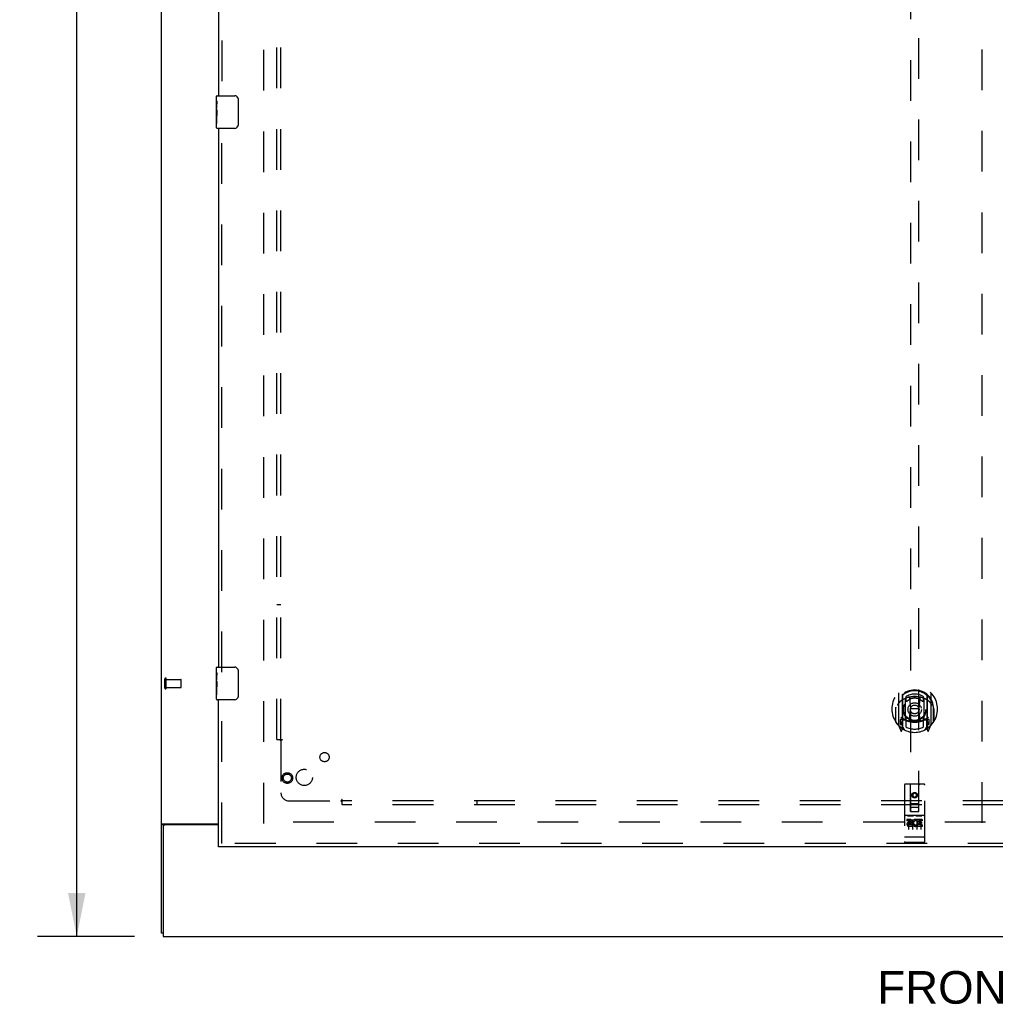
# Model space of a CAD drawing. Header units: inches. Extents: x 0 to 227, y 0 to 147.
# Tile 4 of 83: x 47 to 77, y 38 to 69. Entities that reach past the tile are written whole.
import ezdxf

# ---------------------------------------------------------------- set-up
doc = ezdxf.new("R2010")
doc.units = ezdxf.units.IN
doc.header["$LTSCALE"] = 12.466667
doc.header["$MEASUREMENT"] = 0
doc.linetypes.add('HIDDEN', pattern=[0.2, 0.1, -0.1])
doc.layers.get('0').update_dxf_attribs({"linetype": 'CONTINUOUS'})
for name, color, linetype in [('DEFAULT_2', 8, 'HIDDEN'), ('DIMENSIONS', 7, 'CONTINUOUS'), ('LEFTHAND_DOOR_ASSEMBLY', 7, 'CONTINUOUS'), ('SUBPANEL', 7, 'CONTINUOUS')]:
    doc.layers.add(name, color=color, linetype=linetype)
doc.styles.get("Standard").update_dxf_attribs({"font": 'arial.ttf'})
doc.dimstyles.new('DIMSTYLE_1', dxfattribs={"dimtxt": 1, "dimasz": 1.333333, "dimexe": 0.09, "dimexo": 0.07, "dimgap": 0.0375, "dimtad": 0, "dimtih": 1, "dimtoh": 1, "dimzin": 4, "dimdsep": 46, "dimtxsty": 'Standard', "dimblk": '_FILLED', "dimblk1": '_FILLED', "dimblk2": '_FILLED', "dimcen": 0.09, "dimadec": 3, "dimazin": 1, "dimtfac": 1, "dimtdec": 3, "dimtofl": 0, "dimtmove": 0, "dimatfit": 3, "dimldrblk": '_FILLED', "dimfxl": 0, "dimtolj": 1, "dimtzin": 4, "dimarcsym": 0})

# ---------------------------------------------------------------- blocks, each defined once
blk = doc.blocks.new('_FILLED')
at = {"color": 0, "linetype": 'ByBlock'}
blk.add_solid([(0, 0), (-1, 0.2), (-1, -0.2)], dxfattribs=at)
blk = doc.blocks.new('*D21')
at = {"layer": 'DIMENSIONS', "color": 2, "linetype": 'Continuous'}
for p, q in [((50.576, 108.553), (47.604, 108.553)), ((48.804, 108.553), (48.804, 75.553)), ((48.804, 40.553), (48.804, 73.553)), ((50.576, 40.553), (47.604, 40.553))]:
    blk.add_line(p, q, dxfattribs=at)
at = {"layer": 'DIMENSIONS', "color": 2, "linetype": 'Continuous', "xscale": 1.3333333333, "yscale": 1.3333333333, "zscale": 1.3333333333}
for p, rotation in [((48.804, 108.553), 90), ((48.804, 40.553), 270)]:
    blk.add_blockref('_FILLED', p, dxfattribs=dict(at, rotation=rotation))
at = {"layer": 'DIMENSIONS', "color": 2, "linetype": 'Continuous', "insert": (48.804, 75.053), "char_height": 1, "width": 3.49442, "attachment_point": 2, "line_spacing_factor": 0.9}
blk.add_mtext('68.00', dxfattribs=at)

msp = doc.modelspace()

# ---------------------------------------------------------------- linework, layer by layer
at = {"color": 3, "linetype": 'Continuous'}
for p, q in [((51.397, 40.657), (51.397, 108.449)), ((51.438, 44.001), (53.147, 44.001)), ((51.449, 43.91), (51.449, 40.553)), ((53.147, 43.97), (51.509, 43.97)), ((51.449, 40.553), (105.095, 40.553))]:
    msp.add_line(p, q, dxfattribs=at)
at = {"color": 7, "linetype": 'Continuous'}
for p, q in [((51.501, 43.971), (51.397, 43.971)), ((51.501, 43.969), (51.501, 43.971)), ((51.449, 40.657), (51.397, 40.657))]:
    msp.add_line(p, q, dxfattribs=at)
at = {"color": 3, "linetype": 'Continuous'}
for points in [[(51.423, 43.992), (51.417, 43.989), (51.414, 43.988), (51.412, 43.986), (51.409, 43.985), (51.407, 43.983), (51.404, 43.981), (51.402, 43.98), (51.4, 43.978), (51.399, 43.976), (51.398, 43.975), (51.398, 43.973), (51.397, 43.972), (51.397, 43.971)], [(51.438, 44.001), (51.436, 44), (51.434, 43.998), (51.432, 43.997), (51.429, 43.995), (51.426, 43.994), (51.423, 43.992)]]:
    msp.add_lwpolyline(points, dxfattribs=at)
at = {"color": 7, "linetype": 'Continuous'}
for points in [[(51.508, 43.981), (51.507, 43.98), (51.505, 43.979), (51.504, 43.977), (51.503, 43.976), (51.502, 43.975), (51.502, 43.973), (51.501, 43.972), (51.501, 43.971)], [(51.52, 44.001), (51.52, 44), (51.52, 43.999), (51.52, 43.997), (51.52, 43.996), (51.519, 43.994), (51.519, 43.992), (51.518, 43.991), (51.517, 43.989), (51.515, 43.988), (51.514, 43.987), (51.513, 43.985), (51.511, 43.984), (51.508, 43.981)]]:
    msp.add_lwpolyline(points, dxfattribs=at)
at = {"color": 3, "linetype": 'Continuous'}
msp.add_arc((51.509, 43.91), 0.06, 90, 180, dxfattribs=at)
at = {"layer": 'DEFAULT_2', "color": 8, "linetype": 'HIDDEN'}
for p, q in [((54.522, 105.105), (54.522, 44.001)), ((76.522, 44.032), (76.522, 105.074)), ((51.501, 48.161), (51.501, 48.445)), ((51.544, 48.161), (51.544, 48.445)), ((51.544, 48.427), (51.991, 48.427)), ((52.001, 48.189), (52.001, 48.417)), ((51.544, 48.179), (51.991, 48.179)), ((76.626, 44.053), (54.536, 44.053))]:
    msp.add_line(p, q, dxfattribs=at)
for centre, radius, start, end in [((51.523, 48.445), 0.0215, 360, 180), ((51.991, 48.417), 0.01, 360, 90), ((51.523, 48.161), 0.0215, 180, 0), ((51.991, 48.189), 0.01, 270, 0)]:
    msp.add_arc(centre, radius, start, end, dxfattribs=at)
at = {"layer": 'LEFTHAND_DOOR_ASSEMBLY', "color": 8, "linetype": 'HIDDEN'}
for p, q in [((53.251, 82.958), (53.251, 66.148)), ((74.335, 72.383), (74.335, 44.381)), ((74.585, 44.381), (74.585, 72.383)), ((53.251, 48.648), (53.251, 65.458)), ((53.251, 43.407), (53.251, 47.958)), ((73.96, 48.008), (73.96, 47.041)), ((74.077, 47.955), (74.077, 46.938)), ((74.842, 47.955), (74.842, 46.938)), ((74.96, 47.041), (74.96, 48.008)), ((74.085, 47.93), (74.085, 46.927)), ((74.177, 47.207), (74.177, 47.838)), ((74.185, 47.89), (74.185, 47.787)), ((74.297, 47.864), (74.327, 47.525)), ((74.622, 47.864), (74.592, 47.525)), ((74.735, 47.787), (74.735, 47.89)), ((74.742, 47.838), (74.742, 47.207)), ((74.835, 47.93), (74.835, 46.927)), ((73.877, 47.525), (73.892, 47.525)), ((73.877, 47.525), (73.877, 47.137)), ((73.885, 47.571), (73.885, 47.574)), ((73.885, 47.114), (73.885, 47.571)), ((74.297, 47.181), (74.327, 47.525)), ((74.592, 47.525), (74.327, 47.525)), ((74.623, 47.181), (74.592, 47.525)), ((75.042, 47.525), (75.027, 47.525)), ((75.035, 47.571), (75.035, 47.574)), ((75.035, 47.114), (75.035, 47.571)), ((75.042, 47.525), (75.042, 47.137)), ((74.077, 47.196), (74.017, 47.196)), ((74.017, 47.196), (74.017, 47.046)), ((74.017, 47.046), (74.085, 47.046)), ((74.055, 47.099), (74.026, 47.053)), ((74.087, 47.159), (74.087, 46.951)), ((74.177, 47.197), (74.105, 47.197)), ((74.173, 47.179), (74.107, 47.179)), ((74.185, 47.226), (74.185, 46.973)), ((74.735, 46.973), (74.735, 47.226)), ((74.815, 47.197), (74.742, 47.197)), ((74.812, 47.179), (74.746, 47.179)), ((74.832, 46.951), (74.832, 47.159)), ((74.835, 47.046), (74.902, 47.046)), ((74.902, 47.196), (74.842, 47.196)), ((74.894, 47.053), (74.865, 47.099)), ((74.902, 47.046), (74.902, 47.196)), ((73.964, 47.03), (74.034, 46.855)), ((74.056, 46.935), (74.06, 46.932)), ((74.063, 46.858), (74.077, 46.938)), ((74.155, 46.877), (74.085, 46.986)), ((74.835, 46.986), (74.765, 46.877)), ((74.842, 46.938), (74.856, 46.858)), ((74.863, 46.935), (74.864, 46.935)), ((74.864, 46.935), (74.864, 46.935)), ((74.864, 46.935), (74.864, 46.935)), ((74.885, 46.855), (74.955, 47.03)), ((74.147, 45.191), (74.147, 43.466)), ((74.742, 45.221), (74.177, 45.221)), ((74.333, 44.381), (74.33, 45.191)), ((74.46, 44.953), (74.397, 44.917)), ((74.46, 44.942), (74.407, 44.911)), ((74.522, 44.917), (74.46, 44.953)), ((74.46, 44.953), (74.46, 44.942)), ((74.512, 44.911), (74.46, 44.942)), ((74.586, 44.381), (74.59, 45.191)), ((74.772, 43.466), (74.772, 45.191)), ((74.332, 44.631), (74.587, 44.631)), ((74.397, 44.917), (74.407, 44.911)), ((74.397, 44.917), (74.397, 44.845)), ((74.397, 44.845), (74.407, 44.851)), ((74.397, 44.845), (74.46, 44.809)), ((74.407, 44.911), (74.407, 44.851)), ((74.407, 44.851), (74.46, 44.82)), ((74.46, 44.82), (74.512, 44.851)), ((74.46, 44.809), (74.522, 44.845)), ((74.46, 44.809), (74.46, 44.82)), ((74.522, 44.917), (74.512, 44.911)), ((74.512, 44.851), (74.512, 44.911)), ((74.522, 44.845), (74.512, 44.851)), ((74.522, 44.845), (74.522, 44.917)), ((74.333, 44.381), (74.335, 44.381)), ((74.335, 44.381), (74.585, 44.381)), ((74.545, 44.506), (74.375, 44.506)), ((74.585, 44.381), (74.586, 44.381)), ((74.742, 44.264), (74.177, 44.264)), ((74.315, 44.142), (74.223, 44.142)), ((74.223, 44.142), (74.223, 44.099)), ((74.315, 44.099), (74.223, 44.099)), ((74.249, 44.248), (74.421, 44.248)), ((74.272, 44.133), (74.272, 43.827)), ((74.319, 44.056), (74.273, 44.056)), ((74.397, 44.133), (74.397, 43.827)), ((74.499, 44.248), (74.671, 44.248)), ((74.522, 44.133), (74.522, 43.827)), ((74.535, 44.106), (74.522, 44.088)), ((74.532, 44.131), (74.535, 44.129)), ((74.692, 44.142), (74.535, 44.142)), ((74.535, 44.142), (74.535, 44.129)), ((74.535, 44.106), (74.535, 43.928)), ((74.692, 44.099), (74.578, 44.099)), ((74.578, 44.099), (74.578, 44.056)), ((74.67, 44.056), (74.578, 44.056)), ((74.647, 44.133), (74.647, 43.827)), ((74.67, 44.056), (74.67, 44.013)), ((74.692, 44.142), (74.692, 44.099)), ((74.315, 44.015), (74.287, 44.015)), ((74.379, 43.971), (74.287, 43.971)), ((74.379, 43.928), (74.287, 43.928)), ((74.379, 43.971), (74.379, 43.928)), ((74.511, 43.977), (74.528, 43.937)), ((74.692, 43.928), (74.535, 43.928)), ((74.67, 44.013), (74.578, 44.013)), ((74.578, 44.013), (74.578, 43.971)), ((74.692, 43.971), (74.578, 43.971)), ((74.692, 43.971), (74.692, 43.928)), ((74.165, 43.594), (74.164, 43.594)), ((74.166, 43.594), (74.165, 43.594)), ((74.165, 43.594), (74.165, 43.594)), ((74.167, 43.594), (74.166, 43.594)), ((74.168, 43.594), (74.167, 43.594)), ((74.169, 43.594), (74.168, 43.594)), ((74.17, 43.594), (74.169, 43.594)), ((74.169, 43.594), (74.169, 43.594)), ((74.171, 43.594), (74.17, 43.594)), ((74.172, 43.594), (74.171, 43.594)), ((74.173, 43.594), (74.172, 43.594)), ((74.174, 43.594), (74.173, 43.594)), ((74.175, 43.594), (74.174, 43.594)), ((74.174, 43.594), (74.174, 43.594)), ((74.176, 43.594), (74.175, 43.594)), ((74.177, 43.594), (74.176, 43.594)), ((74.742, 43.594), (74.177, 43.594)), ((74.742, 43.436), (74.177, 43.436)), ((74.742, 43.594), (74.743, 43.594)), ((74.743, 43.594), (74.744, 43.594)), ((74.744, 43.594), (74.745, 43.594)), ((74.746, 43.594), (74.747, 43.594)), ((74.747, 43.594), (74.748, 43.594)), ((74.748, 43.594), (74.749, 43.594)), ((74.749, 43.594), (74.75, 43.594)), ((74.749, 43.594), (74.749, 43.594)), ((74.75, 43.594), (74.751, 43.594)), ((74.751, 43.594), (74.752, 43.594)), ((74.752, 43.594), (74.753, 43.594)), ((74.753, 43.594), (74.754, 43.594)), ((74.753, 43.594), (74.753, 43.594)), ((74.754, 43.594), (74.755, 43.594)), ((74.755, 43.594), (74.756, 43.594)), ((74.756, 43.594), (74.756, 43.595)), ((77.335, 43.407), (53.147, 43.407))]:
    msp.add_line(p, q, dxfattribs=at)
at = {"layer": 'LEFTHAND_DOOR_ASSEMBLY', "color": 3, "linetype": 'Continuous'}
for p, q in [((53.147, 82.803), (53.147, 66.303)), ((53.147, 65.303), (53.147, 48.803)), ((53.147, 43.407), (53.147, 47.803)), ((77.335, 43.303), (53.147, 43.303))]:
    msp.add_line(p, q, dxfattribs=at)
at = {"layer": 'LEFTHAND_DOOR_ASSEMBLY', "color": 7, "linetype": 'Continuous'}
for p, q in [((53.087, 66.143), (53.087, 66.288)), ((53.087, 65.885), (53.087, 66.142)), ((53.093, 66.086), (53.087, 66.086)), ((53.094, 65.918), (53.094, 66.055)), ((53.102, 66.303), (53.642, 66.303)), ((53.742, 66.203), (53.742, 65.403)), ((53.087, 65.918), (53.094, 65.918)), ((53.087, 65.318), (53.087, 65.882)), ((53.089, 65.856), (53.087, 65.856)), ((53.089, 65.858), (53.091, 65.836)), ((53.087, 65.724), (53.093, 65.724)), ((53.087, 65.688), (53.094, 65.688)), ((53.087, 65.625), (53.094, 65.625)), ((53.087, 65.457), (53.094, 65.457)), ((53.094, 65.457), (53.094, 65.688)), ((53.642, 65.303), (53.102, 65.303)), ((53.087, 48.643), (53.087, 48.788)), ((53.087, 48.385), (53.087, 48.642)), ((53.093, 48.586), (53.087, 48.586)), ((53.094, 48.418), (53.094, 48.555)), ((53.102, 48.803), (53.642, 48.803)), ((53.742, 48.703), (53.742, 47.903)), ((53.087, 48.418), (53.094, 48.418)), ((53.087, 47.818), (53.087, 48.382)), ((53.089, 48.356), (53.087, 48.356)), ((53.089, 48.358), (53.091, 48.336)), ((53.087, 48.224), (53.093, 48.224)), ((53.087, 48.188), (53.094, 48.188)), ((53.087, 48.125), (53.094, 48.125)), ((53.087, 47.957), (53.094, 47.957)), ((53.094, 47.957), (53.094, 48.188)), ((53.642, 47.803), (53.102, 47.803)), ((53.147, 43.303), (53.147, 43.407))]:
    msp.add_line(p, q, dxfattribs=at)
for points in [[(53.087, 66.143), (53.087, 66.139), (53.088, 66.134), (53.088, 66.129), (53.09, 66.116)], [(53.09, 66.116), (53.091, 66.108), (53.092, 66.1), (53.093, 66.091)], [(53.093, 66.091), (53.093, 66.082), (53.094, 66.073), (53.094, 66.064), (53.094, 66.055)], [(53.736, 66.239), (53.738, 66.234), (53.739, 66.228), (53.74, 66.222), (53.741, 66.216), (53.742, 66.21), (53.742, 66.203)], [(53.087, 65.885), (53.087, 65.877), (53.088, 65.868), (53.089, 65.858)], [(53.091, 65.836), (53.092, 65.824), (53.092, 65.812), (53.093, 65.799), (53.094, 65.787), (53.094, 65.774), (53.094, 65.761), (53.094, 65.748), (53.094, 65.736), (53.093, 65.723), (53.092, 65.711), (53.092, 65.699)], [(53.742, 65.403), (53.742, 65.397), (53.741, 65.391), (53.74, 65.385), (53.739, 65.379), (53.738, 65.373), (53.736, 65.367)], [(53.087, 48.643), (53.087, 48.639), (53.088, 48.634), (53.088, 48.629), (53.09, 48.616)], [(53.09, 48.616), (53.091, 48.608), (53.092, 48.6), (53.093, 48.591)], [(53.093, 48.591), (53.093, 48.582), (53.094, 48.573), (53.094, 48.564), (53.094, 48.555)], [(53.736, 48.739), (53.738, 48.734), (53.739, 48.728), (53.74, 48.722), (53.741, 48.716), (53.742, 48.71), (53.742, 48.703)], [(53.087, 48.385), (53.087, 48.377), (53.088, 48.368), (53.089, 48.358)], [(53.091, 48.336), (53.092, 48.324), (53.092, 48.312), (53.093, 48.299), (53.094, 48.287), (53.094, 48.274), (53.094, 48.261), (53.094, 48.248), (53.094, 48.236), (53.093, 48.223), (53.092, 48.211), (53.092, 48.199)], [(53.742, 47.903), (53.742, 47.897), (53.741, 47.891), (53.74, 47.885), (53.739, 47.879), (53.738, 47.873), (53.736, 47.867)]]:
    msp.add_lwpolyline(points, dxfattribs=at)
at = {"layer": 'LEFTHAND_DOOR_ASSEMBLY', "color": 8, "linetype": 'HIDDEN'}
for points in [[(74.005, 47.74), (74.004, 47.738), (74.002, 47.737), (74.001, 47.736), (73.999, 47.734), (73.998, 47.733), (73.996, 47.731), (73.994, 47.729), (73.993, 47.728), (73.991, 47.726), (73.989, 47.724), (73.987, 47.722), (73.985, 47.72), (73.983, 47.718), (73.981, 47.716), (73.98, 47.713), (73.978, 47.711), (73.975, 47.709), (73.973, 47.706), (73.971, 47.703), (73.969, 47.701), (73.967, 47.698), (73.965, 47.695), (73.962, 47.692), (73.96, 47.689), (73.958, 47.685), (73.955, 47.682), (73.953, 47.678), (73.95, 47.674), (73.947, 47.671), (73.945, 47.667), (73.942, 47.662), (73.939, 47.658), (73.936, 47.653), (73.933, 47.648), (73.93, 47.643), (73.927, 47.638)], [(74.272, 47.881), (74.277, 47.883), (74.283, 47.884), (74.288, 47.886), (74.293, 47.887), (74.299, 47.888), (74.304, 47.89), (74.31, 47.891), (74.315, 47.892), (74.321, 47.893), (74.326, 47.894), (74.332, 47.895), (74.337, 47.896), (74.343, 47.897), (74.348, 47.898), (74.354, 47.899), (74.359, 47.9), (74.365, 47.901), (74.37, 47.901), (74.376, 47.902), (74.382, 47.903), (74.387, 47.903), (74.393, 47.904), (74.398, 47.904), (74.404, 47.905), (74.409, 47.905), (74.415, 47.906), (74.421, 47.906), (74.426, 47.906), (74.432, 47.907), (74.437, 47.907), (74.443, 47.907), (74.449, 47.907), (74.454, 47.907), (74.46, 47.907), (74.465, 47.907), (74.471, 47.907), (74.477, 47.907), (74.482, 47.907), (74.488, 47.907), (74.493, 47.906), (74.499, 47.906), (74.505, 47.906), (74.51, 47.905), (74.516, 47.905), (74.521, 47.904), (74.527, 47.904), (74.532, 47.903), (74.538, 47.903), (74.544, 47.902), (74.549, 47.901), (74.555, 47.901), (74.56, 47.9), (74.566, 47.899), (74.571, 47.898), (74.577, 47.897), (74.582, 47.896), (74.588, 47.895), (74.593, 47.894), (74.599, 47.893), (74.604, 47.892), (74.61, 47.891), (74.615, 47.89), (74.621, 47.888), (74.626, 47.887), (74.632, 47.886), (74.637, 47.884), (74.642, 47.883), (74.648, 47.881)], [(74.992, 47.638), (74.989, 47.643), (74.986, 47.648), (74.983, 47.653), (74.98, 47.658), (74.977, 47.662), (74.975, 47.667), (74.972, 47.671), (74.969, 47.674), (74.967, 47.678), (74.964, 47.682), (74.962, 47.685), (74.96, 47.689), (74.957, 47.692), (74.955, 47.695), (74.953, 47.698), (74.95, 47.701), (74.948, 47.703), (74.946, 47.706), (74.944, 47.709), (74.942, 47.711), (74.94, 47.713), (74.938, 47.716), (74.936, 47.718), (74.934, 47.72), (74.932, 47.722), (74.931, 47.724), (74.929, 47.726), (74.927, 47.728), (74.925, 47.729), (74.924, 47.731), (74.922, 47.733), (74.92, 47.734), (74.919, 47.736), (74.917, 47.737), (74.916, 47.738), (74.914, 47.74)], [(74.242, 44.246), (74.242, 44.247), (74.242, 44.247), (74.243, 44.247), (74.243, 44.247), (74.243, 44.247), (74.243, 44.247), (74.243, 44.247), (74.243, 44.247), (74.243, 44.247), (74.243, 44.247), (74.243, 44.247), (74.243, 44.247), (74.244, 44.247), (74.244, 44.247), (74.244, 44.247), (74.244, 44.247), (74.244, 44.247), (74.244, 44.247), (74.244, 44.247), (74.244, 44.247), (74.245, 44.247), (74.245, 44.247), (74.245, 44.247), (74.245, 44.247), (74.245, 44.247), (74.245, 44.247), (74.245, 44.247), (74.246, 44.247), (74.246, 44.247), (74.246, 44.248), (74.246, 44.248), (74.246, 44.248), (74.246, 44.248), (74.247, 44.248), (74.247, 44.248), (74.247, 44.248), (74.247, 44.248), (74.247, 44.248), (74.247, 44.248), (74.248, 44.248), (74.248, 44.248), (74.248, 44.248), (74.248, 44.248), (74.248, 44.248), (74.249, 44.248)], [(74.421, 44.248), (74.421, 44.248), (74.421, 44.248), (74.421, 44.248), (74.422, 44.248), (74.422, 44.248), (74.422, 44.248), (74.422, 44.248), (74.422, 44.248), (74.422, 44.248), (74.423, 44.248), (74.423, 44.248), (74.423, 44.248), (74.423, 44.248), (74.423, 44.248), (74.424, 44.248), (74.424, 44.248), (74.424, 44.247), (74.424, 44.247), (74.424, 44.247), (74.424, 44.247), (74.424, 44.247), (74.425, 44.247), (74.425, 44.247), (74.425, 44.247), (74.425, 44.247), (74.425, 44.247), (74.425, 44.247), (74.425, 44.247), (74.426, 44.247), (74.426, 44.247), (74.426, 44.247), (74.426, 44.247), (74.426, 44.247), (74.426, 44.247), (74.426, 44.247), (74.426, 44.247), (74.426, 44.247), (74.427, 44.247), (74.427, 44.247), (74.427, 44.247), (74.427, 44.247), (74.427, 44.247), (74.427, 44.247), (74.427, 44.247), (74.427, 44.247), (74.427, 44.246)], [(74.492, 44.246), (74.492, 44.247), (74.492, 44.247), (74.493, 44.247), (74.493, 44.247), (74.493, 44.247), (74.493, 44.247), (74.493, 44.247), (74.493, 44.247), (74.493, 44.247), (74.493, 44.247), (74.493, 44.247), (74.493, 44.247), (74.494, 44.247), (74.494, 44.247), (74.494, 44.247), (74.494, 44.247), (74.494, 44.247), (74.494, 44.247), (74.494, 44.247), (74.494, 44.247), (74.495, 44.247), (74.495, 44.247), (74.495, 44.247), (74.495, 44.247), (74.495, 44.247), (74.495, 44.247), (74.495, 44.247), (74.496, 44.247), (74.496, 44.247), (74.496, 44.248), (74.496, 44.248), (74.496, 44.248), (74.496, 44.248), (74.497, 44.248), (74.497, 44.248), (74.497, 44.248), (74.497, 44.248), (74.497, 44.248), (74.497, 44.248), (74.498, 44.248), (74.498, 44.248), (74.498, 44.248), (74.498, 44.248), (74.498, 44.248), (74.499, 44.248)], [(74.671, 44.248), (74.671, 44.248), (74.671, 44.248), (74.671, 44.248), (74.672, 44.248), (74.672, 44.248), (74.672, 44.248), (74.672, 44.248), (74.672, 44.248), (74.672, 44.248), (74.673, 44.248), (74.673, 44.248), (74.673, 44.248), (74.673, 44.248), (74.673, 44.248), (74.674, 44.248), (74.674, 44.248), (74.674, 44.247), (74.674, 44.247), (74.674, 44.247), (74.674, 44.247), (74.674, 44.247), (74.675, 44.247), (74.675, 44.247), (74.675, 44.247), (74.675, 44.247), (74.675, 44.247), (74.675, 44.247), (74.675, 44.247), (74.676, 44.247), (74.676, 44.247), (74.676, 44.247), (74.676, 44.247), (74.676, 44.247), (74.676, 44.247), (74.676, 44.247), (74.676, 44.247), (74.676, 44.247), (74.677, 44.247), (74.677, 44.247), (74.677, 44.247), (74.677, 44.247), (74.677, 44.247), (74.677, 44.247), (74.677, 44.247), (74.677, 44.247), (74.677, 44.246)], [(74.164, 43.594), (74.163, 43.595), (74.163, 43.595), (74.162, 43.595), (74.162, 43.595), (74.162, 43.595), (74.161, 43.595), (74.161, 43.595), (74.161, 43.595), (74.16, 43.595), (74.16, 43.595), (74.16, 43.595), (74.159, 43.595), (74.159, 43.595), (74.159, 43.595), (74.158, 43.595), (74.158, 43.595), (74.158, 43.596), (74.157, 43.596), (74.157, 43.596), (74.157, 43.596), (74.156, 43.596), (74.156, 43.596), (74.156, 43.596), (74.155, 43.596), (74.155, 43.596), (74.155, 43.596), (74.155, 43.596), (74.154, 43.596), (74.154, 43.596), (74.154, 43.597), (74.154, 43.597), (74.153, 43.597), (74.153, 43.597), (74.153, 43.597), (74.153, 43.597), (74.152, 43.597), (74.152, 43.597), (74.152, 43.597), (74.152, 43.597), (74.151, 43.597), (74.151, 43.597), (74.151, 43.598), (74.151, 43.598), (74.151, 43.598), (74.15, 43.598), (74.15, 43.598), (74.15, 43.598), (74.15, 43.598), (74.15, 43.598), (74.15, 43.598), (74.149, 43.598), (74.149, 43.598), (74.149, 43.599), (74.149, 43.599), (74.149, 43.599), (74.149, 43.599), (74.149, 43.599), (74.148, 43.599), (74.148, 43.599), (74.148, 43.599), (74.148, 43.599), (74.148, 43.599), (74.148, 43.6), (74.148, 43.6), (74.148, 43.6), (74.148, 43.6), (74.148, 43.6), (74.148, 43.6), (74.148, 43.6), (74.147, 43.6), (74.147, 43.6), (74.147, 43.601), (74.147, 43.601), (74.147, 43.601), (74.147, 43.601), (74.147, 43.601), (74.147, 43.601), (74.147, 43.601)], [(74.745, 43.594), (74.745, 43.594), (74.746, 43.594)], [(74.756, 43.595), (74.757, 43.595), (74.757, 43.595), (74.758, 43.595), (74.758, 43.595), (74.758, 43.595), (74.759, 43.595), (74.759, 43.595), (74.759, 43.595), (74.76, 43.595), (74.76, 43.595), (74.76, 43.595), (74.761, 43.595), (74.761, 43.595), (74.761, 43.595), (74.762, 43.595), (74.762, 43.596), (74.762, 43.596), (74.763, 43.596), (74.763, 43.596), (74.763, 43.596), (74.763, 43.596), (74.764, 43.596), (74.764, 43.596), (74.764, 43.596), (74.765, 43.596), (74.765, 43.596), (74.765, 43.596), (74.765, 43.596), (74.766, 43.597), (74.766, 43.597), (74.766, 43.597), (74.766, 43.597), (74.767, 43.597), (74.767, 43.597), (74.767, 43.597), (74.767, 43.597), (74.768, 43.597), (74.768, 43.597), (74.768, 43.597), (74.768, 43.597), (74.769, 43.598), (74.769, 43.598), (74.769, 43.598), (74.769, 43.598), (74.769, 43.598), (74.769, 43.598), (74.77, 43.598), (74.77, 43.598), (74.77, 43.598), (74.77, 43.598), (74.77, 43.598), (74.77, 43.599), (74.771, 43.599), (74.771, 43.599), (74.771, 43.599), (74.771, 43.599), (74.771, 43.599), (74.771, 43.599), (74.771, 43.599), (74.771, 43.599), (74.772, 43.599), (74.772, 43.6), (74.772, 43.6), (74.772, 43.6), (74.772, 43.6), (74.772, 43.6), (74.772, 43.6), (74.772, 43.6), (74.772, 43.6), (74.772, 43.6), (74.772, 43.601), (74.772, 43.601), (74.772, 43.601), (74.772, 43.601), (74.772, 43.601), (74.772, 43.601), (74.772, 43.601)]]:
    msp.add_lwpolyline(points, dxfattribs=at)
for centre, radius in [((74.46, 47.507), 0.35), ((74.46, 47.507), 0.335), ((74.46, 47.507), 0.205), ((74.46, 47.507), 0.133), ((55.251, 45.407), 0.164), ((55.251, 45.407), 0.124), ((74.46, 44.881), 0.085), ((74.46, 44.881), 0.0845)]:
    msp.add_circle(centre, radius, dxfattribs=at)
at = {"layer": 'LEFTHAND_DOOR_ASSEMBLY', "color": 7, "linetype": 'Continuous'}
for centre, radius, start, end in [((53.102, 66.288), 0.015, 90, 180), ((53.642, 66.203), 0.1, 21.1999, 90), ((53.102, 65.318), 0.015, 180, 270), ((53.642, 65.403), 0.1, 270, 338.7946), ((53.102, 48.788), 0.015, 90, 180), ((53.642, 48.703), 0.1, 21.1999, 90), ((53.102, 47.818), 0.015, 180, 270), ((53.642, 47.903), 0.1, 270, 338.7946)]:
    msp.add_arc(centre, radius, start, end, dxfattribs=at)
at = {"layer": 'LEFTHAND_DOOR_ASSEMBLY', "color": 8, "linetype": 'HIDDEN'}
for centre, radius, start, end in [((74.46, 47.525), 0.7, 305.5126, 234.4874), ((74.46, 47.522), 0.583, 0.2464, 179.7536), ((74.46, 47.497), 0.58, 7.6622, 172.3378), ((73.975, 48.008), 0.015, 135.0748, 180), ((74.092, 47.955), 0.015, 130.3587, 180), ((74.105, 47.93), 0.02, 129.3378, 179.9984), ((74.46, 47.497), 0.48, 55.0461, 124.9539), ((74.815, 47.93), 0.02, 0, 50.6594), ((74.827, 47.955), 0.015, 0, 49.6413), ((74.945, 48.008), 0.015, 0, 44.9252), ((74.46, 47.207), 0.7, 49.529, 130.471), ((74.192, 47.838), 0.015, 112.9863, 180), ((74.215, 47.787), 0.03, 180, 311.1261), ((74.46, 47.507), 0.343, 48.8739, 131.1261), ((74.277, 47.862), 0.02, 5.0796, 105.5752), ((74.642, 47.862), 0.02, 74.4248, 174.9204), ((74.705, 47.787), 0.03, 228.8739, 360), ((74.727, 47.838), 0.015, 0, 67.0137), ((73.905, 47.571), 0.02, 172.3378, 180), ((75.015, 47.571), 0.02, 0, 7.6622), ((73.905, 47.114), 0.02, 180, 215.2961), ((74.46, 47.507), 0.7, 215.2961, 324.7039), ((73.975, 47.041), 0.015, 180, 224.9252), ((74.03, 47.051), 0.005, 147.3208, 270), ((74.46, 47.837), 0.7, 233.2319, 306.7681), ((73.897, 47.201), 0.188, 327.3208, 360), ((74.105, 47.177), 0.02, 90, 180), ((74.107, 47.159), 0.02, 90, 180), ((74.173, 47.159), 0.02, 66.536, 90), ((74.192, 47.207), 0.015, 180, 247.0137), ((74.46, 47.819), 0.7, 246.536, 293.464), ((74.215, 47.226), 0.03, 48.8739, 180), ((74.46, 47.507), 0.343, 228.8739, 311.1261), ((74.277, 47.182), 0.02, 254.3869, 354.9204), ((74.643, 47.182), 0.02, 185.0796, 285.6131), ((74.705, 47.226), 0.03, 0, 131.1261), ((74.727, 47.207), 0.015, 292.9863, 360), ((74.746, 47.159), 0.02, 90, 113.464), ((74.812, 47.159), 0.02, 0, 90), ((74.815, 47.177), 0.02, 0, 90), ((75.023, 47.201), 0.188, 180, 212.6792), ((74.89, 47.051), 0.005, 270, 32.6792), ((74.945, 47.041), 0.015, 315.0748, 360), ((75.015, 47.114), 0.02, 324.7039, 360), ((74.048, 46.86), 0.015, 201.8041, 350), ((74.065, 46.971), 0.02, 234.4874, 360), ((74.067, 46.951), 0.02, 234.7457, 360), ((74.105, 46.927), 0.02, 180, 238.5295), ((74.46, 47.507), 0.6, 242.7204, 297.2796), ((74.815, 46.927), 0.02, 301.4688, 359.9992), ((74.852, 46.951), 0.02, 180, 305.2543), ((74.855, 46.971), 0.02, 180, 305.5126), ((74.871, 46.86), 0.015, 190, 338.1959), ((74.177, 45.191), 0.03, 90, 180), ((74.3, 45.191), 0.03, 0, 90), ((74.62, 45.191), 0.03, 90, 180), ((74.742, 45.191), 0.03, 0, 90), ((74.375, 44.466), 0.04, 90, 180), ((74.375, 44.421), 0.04, 180, 270), ((74.545, 44.466), 0.04, 0, 90), ((74.545, 44.421), 0.04, 270, 360), ((74.177, 44.294), 0.03, 180, 270), ((74.287, 43.993), 0.0644, 102.2995, 270.0775), ((74.315, 44.078), 0.0635, 270, 90), ((74.315, 44.077), 0.0219, 280.307, 90), ((74.486, 44.035), 0.107, 64.2636, 293.4027), ((74.486, 44.035), 0.0639, 54.8895, 293.4026), ((74.742, 44.294), 0.03, 270, 360), ((74.287, 43.993), 0.0219, 89.9011, 270), ((74.177, 43.466), 0.03, 180, 270), ((74.742, 43.466), 0.03, 270, 360)]:
    msp.add_arc(centre, radius, start, end, dxfattribs=at)
at = {"layer": 'LEFTHAND_DOOR_ASSEMBLY', "color": 7, "linetype": 'Continuous'}
for centre in [(53.35, 65.719), (53.35, 48.219)]:
    msp.add_ellipse(centre, major_axis=(0.263, 0), ratio=0.432808, start_param=-3.141593, end_param=-2.961605, dxfattribs=at)
at = {"layer": 'SUBPANEL', "color": 8, "linetype": 'HIDDEN'}
for p, q in [((54.929, 46.584), (54.929, 102.522)), ((55.054, 46.584), (55.054, 102.522)), ((55.054, 50.709), (54.929, 50.709)), ((54.929, 46.584), (55.015, 46.584)), ((55.015, 46.584), (55.094, 46.584)), ((55.035, 46.567), (55.041, 46.561)), ((55.054, 46.549), (55.054, 44.959)), ((55.304, 44.709), (56.893, 44.709)), ((56.929, 44.671), (56.929, 44.75)), ((99.616, 44.709), (56.929, 44.709)), ((56.929, 44.584), (56.929, 44.671)), ((61.054, 44.709), (61.054, 44.584)), ((99.616, 44.584), (56.929, 44.584))]:
    msp.add_line(p, q, dxfattribs=at)
for points in [[(55.015, 46.584), (55.017, 46.583), (55.019, 46.581), (55.021, 46.58), (55.023, 46.578), (55.025, 46.577), (55.027, 46.575), (55.029, 46.573), (55.03, 46.572), (55.032, 46.57), (55.033, 46.569), (55.035, 46.567)], [(55.041, 46.561), (55.043, 46.559), (55.045, 46.557), (55.047, 46.555), (55.049, 46.554), (55.05, 46.552), (55.052, 46.55), (55.054, 46.549)], [(55.073, 46.562), (55.068, 46.559), (55.066, 46.558), (55.064, 46.556), (55.061, 46.555), (55.059, 46.553), (55.057, 46.552), (55.055, 46.551), (55.054, 46.549)], [(55.094, 46.584), (55.094, 46.583), (55.093, 46.581), (55.092, 46.579), (55.091, 46.578), (55.09, 46.576), (55.089, 46.575), (55.088, 46.573), (55.086, 46.572), (55.084, 46.57), (55.083, 46.569), (55.081, 46.567), (55.079, 46.566), (55.077, 46.565), (55.075, 46.563), (55.073, 46.562)], [(56.903, 44.724), (56.902, 44.722), (56.9, 44.719), (56.899, 44.717), (56.897, 44.715), (56.896, 44.713), (56.895, 44.711), (56.893, 44.709)], [(56.912, 44.691), (56.905, 44.697), (56.903, 44.699), (56.901, 44.701), (56.899, 44.703), (56.898, 44.705), (56.896, 44.706), (56.895, 44.708), (56.893, 44.709)], [(56.929, 44.75), (56.927, 44.75), (56.925, 44.749), (56.923, 44.748), (56.922, 44.747), (56.92, 44.746), (56.919, 44.745), (56.917, 44.743), (56.916, 44.742), (56.914, 44.74), (56.913, 44.739), (56.911, 44.737), (56.91, 44.735), (56.909, 44.733), (56.907, 44.731), (56.906, 44.729), (56.903, 44.724)], [(56.929, 44.671), (56.927, 44.673), (56.925, 44.675), (56.924, 44.677), (56.922, 44.679), (56.921, 44.681), (56.919, 44.683), (56.918, 44.685), (56.916, 44.686), (56.915, 44.688), (56.913, 44.689), (56.912, 44.691)]]:
    msp.add_lwpolyline(points, dxfattribs=at)
for centre, radius in [((56.391, 46.047), 0.141), ((55.772, 45.428), 0.25)]:
    msp.add_circle(centre, radius, dxfattribs=at)
msp.add_arc((55.304, 44.959), 0.25, 180, 270, dxfattribs=at)

# ---------------------------------------------------------------- texts
at = {"layer": 'DIMENSIONS', "color": 2, "linetype": 'Continuous', "insert": (77.7, 39.496), "char_height": 1, "width": 8.75093, "attachment_point": 2, "line_spacing_factor": 0.9}
msp.add_mtext('FRONT VIEW', dxfattribs=at)

# ---------------------------------------------------------------- dimensions: what is measured, and where the dimension line sits
at = {"layer": 'DIMENSIONS', "color": 2, "linetype": 'Continuous'}
dim = msp.add_linear_dim(base=(48.804, 108.553), p1=(50.646, 40.553), p2=(50.646, 108.553), angle=90, dimstyle='DIMSTYLE_1', dxfattribs=at)
dim.commit()
dim.dimension.update_dxf_attribs({"geometry": '*D21', "text_midpoint": (48.796, 74.548), "dimtype": 160})

doc.saveas('drawing.dxf')
